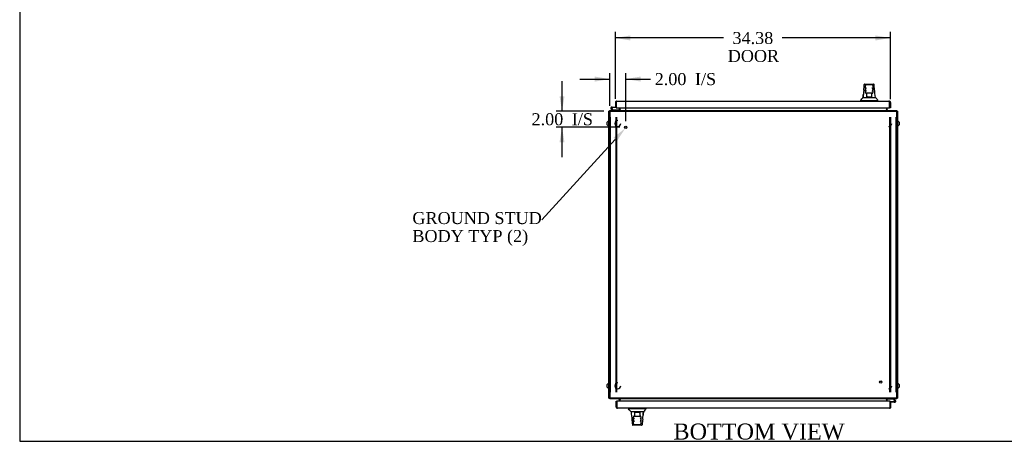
# Model space of a CAD drawing. Header units: inches. Extents: x 1 to 359, y -2 to 239.
# Tile 1 of 12: x 1 to 124, y 1 to 53. Entities that reach past the tile are written whole.
import ezdxf
from ezdxf import colors
from ezdxf.entities.mleader import LeaderData, LeaderLine
from ezdxf.enums import TextEntityAlignment as Align
from ezdxf.lldxf.tags import DXFTag
from ezdxf.math import Vec2, Vec3

# ---------------------------------------------------------------- set-up
doc = ezdxf.new("R2010")
doc.units = ezdxf.units.IN
doc.header["$MEASUREMENT"] = 0
for name, color, linetype in [('COM42890-5', 7, 'Continuous'), ('COM54578-79', 7, 'Continuous'), ('COM71109-5', 7, 'Continuous'), ('COM71110-6', 7, 'Continuous'), ('COM71111-6', 7, 'Continuous'), ('COM71112-7', 7, 'Continuous'), ('Default', 7, 'Continuous'), ('HAN13066', 7, 'Continuous'), ('SCS00680', 7, 'Continuous'), ('STD21878', 7, 'Continuous')]:
    doc.layers.add(name, color=color, linetype=linetype)
doc.styles.add('SEACAD_Times_New_Roman', font='times.ttf')
tags = doc.linetypes.add('HIDDEN2', pattern=[0.1875, 0.125, -0.0625]).pattern_tags.tags
tags[6:7] = [DXFTag(74, 4), DXFTag(75, 0), DXFTag(340, '0'), DXFTag(46, 0.0), DXFTag(50, 0.0), DXFTag(44, 0.0), DXFTag(45, 0.0)]
tags[4:5] = [DXFTag(74, 4), DXFTag(75, 0), DXFTag(340, '0'), DXFTag(46, 0.0), DXFTag(50, 0.0), DXFTag(44, 0.0), DXFTag(45, 0.0)]
doc.dimstyles.new('HAMMOND_(STH-300_x_200)', dxfattribs={"dimtxt": 1.5, "dimasz": 1.875, "dimexe": 0.75, "dimexo": 0.75, "dimgap": 0.375, "dimtad": 0, "dimtih": 1, "dimtoh": 1, "dimzin": 0, "dimdsep": 46, "dimtxsty": 'SEACAD_Times_New_Roman', "dimblk1": '_SE_FILLED', "dimblk2": '_SE_FILLED', "dimsah": 1, "dimcen": 0.75, "dimadec": 0, "dimazin": 0, "dimtfac": 0.8, "dimtofl": 0, "dimtmove": 1, "dimatfit": 3, "dimfxl": 1, "dimtolj": 1, "dimtzin": 0, "dimarcsym": 0})

# ---------------------------------------------------------------- blocks, each defined once
blk = doc.blocks.new('SE3')
at = {"layer": 'COM42890-5', "color": 7, "linetype": 'HIDDEN2'}
for p, q in [((75.18, 6.83), (75.18, 41.2)), ((75.87, 6.83), (75.87, 41.2)), ((75.99, 6.83), (75.99, 41.2)), ((110.05, 41.2), (110.05, 6.83)), ((110.18, 41.2), (110.18, 6.83)), ((110.86, 41.2), (110.86, 6.83)), ((75.18, 31.45), (75.09, 31.45)), ((75.09, 30.95), (75.18, 30.95)), ((110.96, 31.45), (110.86, 31.45)), ((110.86, 30.95), (110.96, 30.95)), ((75.18, 17.08), (75.09, 17.08)), ((75.09, 16.58), (75.18, 16.58)), ((110.96, 17.08), (110.86, 17.08)), ((110.86, 16.58), (110.96, 16.58))]:
    blk.add_line(p, q, dxfattribs=at)
at = {"layer": 'COM54578-79', "color": 7, "linetype": 'Continuous'}
for p, q in [((75.45, 42.05), (75.24, 42.26)), ((75.28, 42.3), (75.48, 42.11)), ((75.39, 42.46), (75.32, 42.46)), ((75.43, 42.34), (75.37, 42.34)), ((75.39, 42.46), (75.9, 42.46)), ((75.42, 42.4), (75.44, 42.4)), ((75.9, 42.4), (75.44, 42.4)), ((75.48, 42.11), (76.17, 42.11)), ((75.9, 42.95), (75.9, 42.95)), ((75.9, 42.46), (75.9, 42.46)), ((76.17, 42.11), (76.17, 42.05)), ((109.88, 5.92), (109.88, 5.99)), ((110.57, 5.92), (109.88, 5.92)), ((110.15, 5.63), (110.6, 5.63)), ((110.66, 5.57), (110.15, 5.57)), ((110.15, 5.57), (110.15, 5.57)), ((110.15, 5.08), (110.15, 5.08)), ((110.76, 5.73), (110.57, 5.92)), ((110.6, 5.99), (110.81, 5.77)), ((110.62, 5.63), (110.6, 5.63)), ((110.61, 5.69), (110.67, 5.69)), ((110.66, 5.57), (110.73, 5.57))]:
    blk.add_line(p, q, dxfattribs=at)
for centre in [(75.32, 42.34), (110.73, 5.69)]:
    blk.add_circle(centre, 0.05, dxfattribs=at)
for centre, radius, start, end in [((75.32, 42.34), 0.117, 0, 227.608), ((75.32, 42.34), 0.117, 227.608, 360), ((75.32, 42.34), 0.055, 0, 228.8041), ((75.32, 42.34), 0.055, 228.8041, 360), ((75.32, 42.34), 0.135, 24.0421, 60.0736), ((110.73, 5.69), 0.135, 204.0421, 240.0736), ((110.73, 5.69), 0.117, 47.608, 180), ((110.73, 5.69), 0.117, 180, 47.608), ((110.73, 5.69), 0.055, 48.8041, 180), ((110.73, 5.69), 0.055, 180, 48.8041)]:
    blk.add_arc(centre, radius, start, end, dxfattribs=at)
at = {"layer": 'COM71109-5', "color": 7, "linetype": 'Continuous'}
for p, q in [((74.99, 6.08), (74.99, 41.95)), ((75.09, 41.95), (74.99, 41.95)), ((76.27, 42.36), (76.27, 42.14)), ((109.77, 42.14), (109.77, 42.36)), ((111.05, 41.95), (110.96, 41.95)), ((111.05, 41.95), (111.05, 6.08)), ((74.99, 6.08), (75.09, 6.08)), ((76.27, 5.89), (76.27, 5.67)), ((109.77, 5.67), (109.77, 5.89)), ((110.96, 6.08), (111.05, 6.08))]:
    blk.add_line(p, q, dxfattribs=at)
for centre, radius, start, end in [((75.18, 41.86), 0.19, 120, 150), ((76.18, 42.14), 0.095, 270, 0), ((76.18, 42.14), 0.19, 330, 0), ((109.87, 42.14), 0.19, 180, 210), ((109.87, 42.14), 0.095, 180, 270), ((110.86, 41.86), 0.19, 30, 60), ((75.18, 6.18), 0.19, 210, 240), ((76.18, 5.89), 0.095, 0, 90), ((76.18, 5.89), 0.19, 0, 30), ((109.87, 5.89), 0.19, 150, 180), ((109.87, 5.89), 0.095, 90, 180), ((110.86, 6.18), 0.19, 300, 330)]:
    blk.add_arc(centre, radius, start, end, dxfattribs=at)
at = {"layer": 'COM71110-6', "color": 7, "linetype": 'HIDDEN2'}
for centre, start in [((76.09, 40.42), 90), ((109.96, 40.42), 270), ((76.09, 7.61), 90), ((109.96, 7.61), 270)]:
    blk.add_arc(centre, 0.375, start, 0, dxfattribs=at)
at = {"layer": 'COM71111-6', "color": 7, "linetype": 'Continuous'}
for p, q in [((75.09, 42.05), (110.96, 42.05)), ((75.09, 42.05), (75.09, 41.86)), ((75.09, 41.86), (75.09, 6.18)), ((76.37, 42.14), (76.37, 42.36)), ((76.37, 42.14), (76.37, 42.05)), ((109.68, 42.36), (109.68, 42.14)), ((109.68, 42.05), (109.68, 42.14)), ((110.96, 41.86), (110.96, 42.05)), ((110.96, 6.18), (110.96, 41.86)), ((75.09, 6.18), (75.09, 5.99)), ((110.96, 5.99), (110.96, 6.18)), ((110.96, 5.99), (75.09, 5.99)), ((76.37, 5.99), (76.37, 5.89)), ((76.37, 5.67), (76.37, 5.89)), ((109.68, 5.89), (109.68, 5.99)), ((109.68, 5.89), (109.68, 5.67))]:
    blk.add_line(p, q, dxfattribs=at)
at = {"layer": 'COM71111-6', "color": 7, "linetype": 'HIDDEN2'}
for p, q in [((75.09, 41.95), (110.96, 41.95)), ((76.34, 42.05), (76.34, 41.95)), ((76.37, 42.05), (76.37, 41.95)), ((109.68, 42.05), (109.68, 41.95)), ((109.71, 42.05), (109.71, 41.95)), ((110.96, 6.08), (75.09, 6.08)), ((76.34, 5.99), (76.34, 6.08)), ((76.37, 5.99), (76.37, 6.08)), ((109.68, 5.99), (109.68, 6.08)), ((109.71, 5.99), (109.71, 6.08))]:
    blk.add_line(p, q, dxfattribs=at)
at = {"layer": 'COM71112-7', "color": 7, "linetype": 'Continuous'}
for p, q in [((75.9, 43.13), (75.86, 43.17)), ((75.9, 43.04), (75.9, 43.17)), ((75.9, 43.13), (75.9, 43.04)), ((75.99, 43.23), (109.99, 43.23)), ((75.99, 43.23), (75.99, 43.23)), ((75.99, 43.23), (75.99, 43.23)), ((109.99, 43.23), (109.99, 43.23)), ((109.99, 43.23), (109.99, 43.23)), ((110.08, 43.13), (110.12, 43.17)), ((110.08, 43.04), (110.08, 43.17)), ((110.08, 43.04), (110.08, 43.13)), ((75.8, 43.04), (75.8, 42.46)), ((75.8, 42.46), (75.9, 42.46)), ((75.9, 43.04), (75.9, 43.04)), ((75.9, 43.04), (75.9, 42.46)), ((75.9, 43.04), (75.9, 42.36)), ((75.9, 42.36), (110.08, 42.36)), ((110.08, 43.04), (110.08, 43.04)), ((110.08, 43.04), (110.08, 42.36)), ((110.08, 42.36), (110.08, 43.04)), ((110.18, 42.36), (110.08, 42.36)), ((110.18, 43.04), (110.18, 42.36)), ((75.87, 5.67), (75.96, 5.67)), ((75.87, 4.99), (75.87, 5.67)), ((110.15, 5.67), (75.96, 5.67)), ((75.96, 4.99), (75.96, 5.67)), ((75.96, 5.67), (75.96, 4.99)), ((75.96, 4.99), (75.96, 4.99)), ((75.96, 4.99), (75.96, 4.9)), ((75.96, 4.99), (75.96, 4.86)), ((110.15, 4.99), (110.15, 5.67)), ((110.24, 5.57), (110.15, 5.57)), ((110.15, 4.99), (110.15, 5.57)), ((110.15, 4.99), (110.15, 4.99)), ((110.15, 4.9), (110.15, 4.99)), ((110.15, 4.99), (110.15, 4.86)), ((110.24, 4.99), (110.24, 5.57)), ((75.96, 4.9), (75.92, 4.86)), ((110.05, 4.8), (76.06, 4.8)), ((76.06, 4.8), (76.06, 4.8)), ((76.06, 4.8), (76.06, 4.8)), ((110.05, 4.8), (110.05, 4.8)), ((110.05, 4.8), (110.05, 4.8)), ((110.15, 4.9), (110.19, 4.86))]:
    blk.add_line(p, q, dxfattribs=at)
for centre, start, end in [((75.99, 43.04), 136.168, 180), ((75.99, 43.04), 90.1509, 136.168), ((75.99, 43.04), 90, 90.0573), ((109.99, 43.04), 89.9427, 90), ((109.99, 43.04), 43.832, 89.8491), ((109.99, 43.04), 0, 43.832), ((76.06, 4.99), 180, 223.832), ((110.05, 4.99), 316.168, 0), ((76.06, 4.99), 223.832, 269.8491), ((76.06, 4.99), 269.9427, 270), ((110.05, 4.99), 270.1509, 316.168), ((110.05, 4.99), 270, 270.0573)]:
    blk.add_arc(centre, 0.19, start, end, dxfattribs=at)
for points in [[(75.9, 43.17), (75.91, 43.19), (75.93, 43.21), (75.96, 43.23), (75.98, 43.23), (75.99, 43.23)], [(110.08, 43.17), (110.07, 43.19), (110.05, 43.21), (110.02, 43.23), (110, 43.23), (109.99, 43.23)], [(75.96, 4.86), (75.98, 4.84), (75.99, 4.82), (76.03, 4.8), (76.04, 4.8), (76.06, 4.8)], [(110.15, 4.86), (110.13, 4.84), (110.12, 4.82), (110.09, 4.8), (110.07, 4.8), (110.05, 4.8)]]:
    blk.add_open_spline(points, degree=3, knots=[0, 0, 0, 0, 0.5, 0.5, 1, 1, 1, 1], dxfattribs=at)
at = {"layer": 'HAN13066', "color": 7, "linetype": 'Continuous'}
for p, q in [((106.91, 45.29), (106.92, 45.29)), ((106.97, 45.35), (108.07, 45.35)), ((107.07, 44.7), (107.07, 45.18)), ((107.07, 44.3), (107.07, 44.7)), ((107.89, 45.27), (107.16, 45.27)), ((107.98, 45.18), (107.98, 44.7)), ((107.98, 44.7), (107.98, 44.3)), ((108.13, 45.29), (108.13, 45.29)), ((106.43, 43.32), (106.43, 43.23)), ((106.43, 43.31), (106.78, 43.31)), ((106.74, 43.67), (106.94, 43.67)), ((106.78, 43.31), (107.02, 43.31)), ((106.94, 43.67), (107.05, 43.67)), ((107.02, 43.31), (107.46, 43.31)), ((107.05, 43.67), (107.26, 43.67)), ((107.16, 44.21), (107.13, 44.21)), ((107.89, 44.21), (107.16, 44.21)), ((107.22, 43.78), (107.22, 44.21)), ((107.22, 43.74), (107.22, 43.78)), ((107.44, 43.73), (107.25, 43.73)), ((107.26, 43.67), (107.33, 43.67)), ((107.33, 43.67), (107.42, 43.67)), ((107.42, 43.67), (107.46, 43.67)), ((107.61, 43.73), (107.44, 43.73)), ((107.46, 43.67), (107.58, 43.67)), ((107.46, 43.31), (107.58, 43.31)), ((107.58, 43.67), (107.88, 43.67)), ((107.58, 43.31), (107.63, 43.31)), ((107.79, 43.73), (107.61, 43.73)), ((107.63, 43.31), (107.78, 43.31)), ((107.78, 43.31), (108.26, 43.31)), ((107.82, 44.21), (107.82, 43.78)), ((107.82, 43.78), (107.82, 43.74)), ((107.88, 43.67), (107.99, 43.67)), ((107.92, 44.21), (107.89, 44.21)), ((107.99, 43.67), (108.31, 43.67)), ((108.26, 43.31), (108.61, 43.31)), ((108.61, 43.23), (108.61, 43.32)), ((77.44, 4.8), (77.44, 4.72)), ((77.79, 4.72), (77.44, 4.72)), ((78.06, 4.36), (77.74, 4.36)), ((78.27, 4.72), (77.79, 4.72)), ((78.17, 4.36), (78.06, 4.36)), ((78.07, 3.33), (78.07, 3.73)), ((78.13, 3.82), (78.16, 3.82)), ((78.16, 3.82), (78.89, 3.82)), ((78.47, 4.36), (78.17, 4.36)), ((78.23, 4.25), (78.23, 4.29)), ((78.23, 3.82), (78.23, 4.25)), ((78.26, 4.3), (78.44, 4.3)), ((78.41, 4.72), (78.27, 4.72)), ((78.47, 4.72), (78.41, 4.72)), ((78.44, 4.3), (78.61, 4.3)), ((78.58, 4.72), (78.47, 4.72)), ((78.58, 4.36), (78.47, 4.36)), ((79.03, 4.72), (78.58, 4.72)), ((78.62, 4.36), (78.58, 4.36)), ((78.61, 4.3), (78.8, 4.3)), ((78.72, 4.36), (78.62, 4.36)), ((78.78, 4.36), (78.72, 4.36)), ((78.99, 4.36), (78.78, 4.36)), ((78.83, 4.29), (78.83, 4.25)), ((78.83, 4.25), (78.83, 3.82)), ((78.89, 3.82), (78.92, 3.82)), ((78.98, 3.73), (78.98, 3.33)), ((79.1, 4.36), (78.99, 4.36)), ((79.26, 4.72), (79.03, 4.72)), ((79.3, 4.36), (79.1, 4.36)), ((79.62, 4.72), (79.26, 4.72)), ((79.62, 4.72), (79.62, 4.8)), ((77.92, 2.74), (77.92, 2.74)), ((79.07, 2.68), (77.98, 2.68)), ((78.07, 2.85), (78.07, 3.33)), ((78.16, 2.76), (78.89, 2.76)), ((78.98, 3.33), (78.98, 2.85)), ((79.13, 2.74), (79.13, 2.74))]:
    blk.add_line(p, q, dxfattribs=at)
for centre, radius, start, end in [((122.66, 42.67), 15.93, 173.1476, 176.4108), ((106.97, 45.29), 0.06, 89.9925, 174.0071), ((107.16, 45.18), 0.09, 90, 180), ((107.32, 44.7), 0.259, 130.7149, 177.9019), ((107.11, 44.7), 0.0411, 178.3464, 179.9974), ((107.89, 45.18), 0.09, 0, 90), ((107.72, 44.7), 0.259, 2.0981, 49.2851), ((107.93, 44.7), 0.0411, 0.0026, 1.6536), ((108.07, 45.29), 0.06, 5.5758, 90.0089), ((46.27, 37.62), 62.32, 5.5659, 6.5216), ((102.64, 46.94), 5.25, 316.2334, 321.3827), ((107.16, 44.3), 0.09, 180, 270), ((107.13, 44.27), 0.06, 180, 270), ((107.89, 44.3), 0.09, 270, 0), ((107.92, 44.27), 0.06, 270, 0), ((120.73, 53.86), 16.06, 219.3746, 221.0327), ((65.32, -5.83), 16.06, 39.3746, 41.0327), ((139.78, 10.41), 62.32, 185.5659, 186.5216), ((78.16, 3.73), 0.09, 90, 180), ((78.13, 3.76), 0.06, 90, 180), ((78.89, 3.73), 0.09, 0, 90), ((78.92, 3.76), 0.06, 0, 90), ((63.39, 5.36), 15.93, 353.1476, 356.4108), ((83.41, 1.09), 5.25, 136.2334, 141.3827), ((77.98, 2.74), 0.06, 185.5758, 270.0089), ((78.11, 3.33), 0.0411, 180.0026, 181.6536), ((78.33, 3.33), 0.259, 182.0981, 229.2851), ((78.16, 2.85), 0.09, 180, 270), ((78.72, 3.33), 0.259, 310.7149, 357.9019), ((78.89, 2.85), 0.09, 270, 0), ((78.94, 3.33), 0.0411, 358.3464, 359.9974), ((79.07, 2.74), 0.06, 269.9925, 354.0071)]:
    blk.add_arc(centre, radius, start, end, dxfattribs=at)
for points in [[(106.84, 44.57), (106.86, 44.81), (106.89, 45.05), (106.91, 45.29)], [(108.18, 44.7), (108.16, 44.9), (108.15, 45.09), (108.13, 45.29)], [(106.75, 43.67), (106.76, 43.81), (106.78, 43.95), (106.79, 44.1)], [(79.3, 4.36), (79.29, 4.22), (79.27, 4.08), (79.26, 3.93)], [(77.86, 3.33), (77.88, 3.13), (77.9, 2.94), (77.92, 2.74)], [(79.21, 3.46), (79.18, 3.22), (79.16, 2.98), (79.13, 2.74)]]:
    blk.add_open_spline(points, degree=3, dxfattribs=at)
for points, knots in [([(107.16, 44.42), (107.15, 44.43), (107.15, 44.45), (107.14, 44.47), (107.13, 44.48), (107.12, 44.52), (107.11, 44.54), (107.09, 44.58), (107.09, 44.59), (107.08, 44.61), (107.08, 44.63), (107.07, 44.66), (107.07, 44.68), (107.07, 44.71)], [0, 0, 0, 0, 0.125, 0.125, 0.25, 0.25, 0.5, 0.5, 0.625, 0.625, 0.75, 0.75, 1, 1, 1, 1]), ([(107.98, 44.71), (107.98, 44.68), (107.97, 44.66), (107.96, 44.63), (107.96, 44.61), (107.95, 44.59), (107.95, 44.58), (107.94, 44.54), (107.93, 44.52), (107.91, 44.48), (107.91, 44.47), (107.9, 44.45), (107.89, 44.43), (107.89, 44.42)], [0, 0, 0, 0, 0.25, 0.25, 0.375, 0.375, 0.5, 0.5, 0.75, 0.75, 0.875, 0.875, 1, 1, 1, 1]), ([(107.22, 43.78), (107.22, 43.78), (107.22, 43.79), (107.23, 43.8), (107.23, 43.81), (107.24, 43.83), (107.24, 43.84), (107.25, 43.86)], [0, 0, 0, 0, 0.25, 0.25, 0.5, 0.5, 1, 1, 1, 1]), ([(107.25, 43.73), (107.25, 43.73), (107.24, 43.73), (107.24, 43.73), (107.23, 43.73), (107.23, 43.73), (107.22, 43.73), (107.22, 43.73), (107.22, 43.73), (107.22, 43.74)], [0, 0, 0, 0, 0.25, 0.25, 0.5, 0.5, 0.75, 0.75, 1, 1, 1, 1]), ([(107.79, 43.86), (107.8, 43.84), (107.8, 43.83), (107.81, 43.81), (107.82, 43.8), (107.82, 43.79), (107.82, 43.78), (107.82, 43.78)], [0, 0, 0, 0, 0.5, 0.5, 0.75, 0.75, 1, 1, 1, 1]), ([(107.82, 43.74), (107.82, 43.73), (107.82, 43.73), (107.82, 43.73), (107.81, 43.73), (107.81, 43.73), (107.8, 43.73), (107.79, 43.73)], [0, 0, 0, 0, 0.25, 0.25, 0.5, 0.5, 1, 1, 1, 1]), ([(78.23, 4.29), (78.23, 4.3), (78.23, 4.3), (78.23, 4.3), (78.23, 4.3), (78.24, 4.3), (78.25, 4.3), (78.26, 4.3)], [0, 0, 0, 0, 0.25, 0.25, 0.5, 0.5, 1, 1, 1, 1]), ([(78.26, 4.17), (78.25, 4.19), (78.24, 4.2), (78.23, 4.22), (78.23, 4.23), (78.23, 4.24), (78.23, 4.25), (78.23, 4.25)], [0, 0, 0, 0, 0.5, 0.5, 0.75, 0.75, 1, 1, 1, 1]), ([(78.8, 4.3), (78.8, 4.3), (78.8, 4.3), (78.81, 4.3), (78.81, 4.3), (78.82, 4.3), (78.82, 4.3), (78.82, 4.3), (78.83, 4.3), (78.83, 4.29)], [0, 0, 0, 0, 0.25, 0.25, 0.5, 0.5, 0.75, 0.75, 1, 1, 1, 1]), ([(78.83, 4.25), (78.83, 4.25), (78.82, 4.24), (78.82, 4.23), (78.82, 4.22), (78.81, 4.2), (78.8, 4.19), (78.8, 4.17)], [0, 0, 0, 0, 0.25, 0.25, 0.5, 0.5, 1, 1, 1, 1]), ([(78.07, 3.32), (78.07, 3.35), (78.07, 3.37), (78.08, 3.4), (78.09, 3.42), (78.09, 3.44), (78.1, 3.45), (78.11, 3.49), (78.12, 3.51), (78.13, 3.55), (78.14, 3.56), (78.15, 3.58), (78.16, 3.6), (78.16, 3.61)], [0, 0, 0, 0, 0.25, 0.25, 0.375, 0.375, 0.5, 0.5, 0.75, 0.75, 0.875, 0.875, 1, 1, 1, 1]), ([(78.89, 3.61), (78.9, 3.6), (78.9, 3.58), (78.91, 3.56), (78.92, 3.55), (78.93, 3.51), (78.94, 3.49), (78.95, 3.45), (78.96, 3.44), (78.96, 3.42), (78.97, 3.4), (78.98, 3.37), (78.98, 3.35), (78.98, 3.32)], [0, 0, 0, 0, 0.125, 0.125, 0.25, 0.25, 0.5, 0.5, 0.625, 0.625, 0.75, 0.75, 1, 1, 1, 1])]:
    blk.add_open_spline(points, degree=3, knots=knots, dxfattribs=at)
at = {"layer": 'SCS00680', "color": 7, "linetype": 'Continuous'}
for centre, start, end in [((75.05, 40.42), 100.3132, 259.6868), ((110.99, 40.42), 280.3132, 79.6868), ((75.05, 7.61), 100.3132, 259.6868), ((110.99, 7.61), 280.3132, 79.6868)]:
    blk.add_arc(centre, 0.331, start, end, dxfattribs=at)
at = {"layer": 'STD21878', "color": 7, "linetype": 'HIDDEN2'}
for centre, radius in [((77.09, 39.95), 0.141), ((77.09, 39.95), 0.125), ((108.96, 8.08), 0.141), ((108.96, 8.08), 0.125)]:
    blk.add_circle(centre, radius, dxfattribs=at)
blk = doc.blocks.new('DMBLK9103')
at = {"layer": 'Default', "linetype": 'Continuous'}
for points in [[(77.68, 51.43), (75.8, 51.11), (77.68, 50.8)], [(108.3, 51.43), (108.3, 50.8), (110.18, 51.11)]]:
    blk.add_hatch(color=7, dxfattribs=at).paths.add_polyline_path(points)
at = {"layer": 'Default', "color": 7, "linetype": 'Continuous'}
for p, q in [((75.8, 43.5), (75.8, 51.86)), ((110.18, 43.45), (110.18, 51.86)), ((89.32, 51.11), (75.8, 51.11)), ((110.18, 51.11), (96.66, 51.11))]:
    blk.add_line(p, q, dxfattribs=at)
at = {"layer": 'Default', "color": 7, "linetype": 'Continuous', "style": 'SEACAD_Times_New_Roman'}
for s, p in [('34.38', (90.43, 51.86)), ('DOOR', (89.84, 49.61))]:
    blk.add_text(s, height=1.5, dxfattribs=at).set_placement(p, align=Align.TOP_LEFT)
blk = doc.blocks.new('_SE_FILLED')
at = {"color": 0}
blk.add_line((0, 0), (-1, 0), dxfattribs=at)
blk.add_solid([(0, 0), (-1, -0.1665), (-1, 0.1665), (0, 0)], dxfattribs=at)
blk = doc.blocks.new('DMBLK9107')
at = {"layer": 'Default', "linetype": 'Continuous'}
for points in [[(68.81, 43.83), (69.12, 41.95), (69.43, 43.83)], [(68.81, 38.08), (69.43, 38.08), (69.12, 39.95)]]:
    blk.add_hatch(color=7, dxfattribs=at).paths.add_polyline_path(points)
at = {"layer": 'Default', "color": 7, "linetype": 'Continuous'}
for p, q in [((69.12, 41.95), (69.12, 45.7)), ((74.34, 41.95), (68.37, 41.95)), ((76.34, 39.95), (68.37, 39.95)), ((69.12, 36.2), (69.12, 39.95))]:
    blk.add_line(p, q, dxfattribs=at)
at = {"layer": 'Default', "color": 7, "linetype": 'Continuous', "style": 'SEACAD_Times_New_Roman'}
for s, p in [('2.00', (65.31, 41.7)), ('I/S', (70.34, 41.7))]:
    blk.add_text(s, height=1.5, dxfattribs=at).set_placement(p, align=Align.TOP_LEFT)
blk = doc.blocks.new('DMBLK9108')
at = {"layer": 'Default', "linetype": 'Continuous'}
for points in [[(73.21, 46.29), (73.21, 45.66), (75.09, 45.97)], [(78.96, 46.29), (77.09, 45.97), (78.96, 45.66)]]:
    blk.add_hatch(color=7, dxfattribs=at).paths.add_polyline_path(points)
at = {"layer": 'Default', "color": 7, "linetype": 'Continuous'}
for p, q in [((71.34, 45.97), (75.09, 45.97)), ((75.09, 42.61), (75.09, 46.72)), ((77.09, 40.7), (77.09, 46.72)), ((77.09, 45.97), (79.43, 45.97)), ((79.43, 45.97), (80.18, 45.97))]:
    blk.add_line(p, q, dxfattribs=at)
at = {"layer": 'Default', "color": 7, "linetype": 'Continuous', "style": 'SEACAD_Times_New_Roman'}
for s, p in [('I/S', (85.74, 46.72)), ('2.00', (80.71, 46.72))]:
    blk.add_text(s, height=1.5, dxfattribs=at).set_placement(p, align=Align.TOP_LEFT)
blk = doc.blocks.new('BORDER')
at = {"layer": 'Default', "color": 7, "linetype": 'Continuous'}
for p, q in [((-41.86, 27.86), (-41.86, 0)), ((-41.86, 0), (0, 0))]:
    blk.add_line(p, q, dxfattribs=at)

msp = doc.modelspace()

# ---------------------------------------------------------------- block references
at = {"layer": 'Default', "color": 7, "xscale": 8.55, "yscale": 8.55, "zscale": 8.55}
msp.add_blockref('BORDER', (359.223, 0.67), dxfattribs=at)
at = {"layer": 'Default'}
msp.add_blockref('SE3', (0, 0), dxfattribs=at)

# ---------------------------------------------------------------- texts
at = {"layer": 'Default', "color": 7, "linetype": 'Continuous', "style": 'SEACAD_Times_New_Roman'}
msp.add_text('BOTTOM VIEW', height=2, dxfattribs=at).set_placement((83.051, 2.891), align=Align.TOP_LEFT)

# ---------------------------------------------------------------- dimensions: what is measured, and where the dimension line sits
at = {"layer": 'Default', "color": 7, "linetype": 'Continuous'}
dim = msp.add_linear_dim(base=(75.802690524, 51.11436879), p1=(110.177690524, 42.69977165), p2=(75.802690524, 42.75227165), text='\\A1;<>\\PDOOR', dimstyle='HAMMOND_(STH-300_x_200)', override={"dimtmove": 0}, dxfattribs=at)
dim.commit()
dim.dimension.update_dxf_attribs({"geometry": 'DMBLK9103', "text_midpoint": (92.990190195, 51.11436879), "dimtype": 160})
dim = msp.add_linear_dim(base=(77.088, 45.974), p1=(75.088, 41.855), p2=(77.088, 39.95), text='\\A1;<> I/S', dimstyle='HAMMOND_(STH-300_x_200)', dxfattribs=at)
dim.commit()
dim.dimension.update_dxf_attribs({"geometry": 'DMBLK9108', "text_midpoint": (80.184, 45.974), "dimtype": 160})
dim = msp.add_linear_dim(base=(69.119, 41.95), p1=(77.088, 39.95), p2=(75.088, 41.95), angle=90, text='\\A1;<> I/S', dimstyle='HAMMOND_(STH-300_x_200)', override={"dimtmove": 0}, dxfattribs=at)
dim.commit()
dim.dimension.update_dxf_attribs({"geometry": 'DMBLK9107', "text_midpoint": (69.119, 40.95), "dimtype": 160})

# ---------------------------------------------------------------- leaders
ml = msp.add_multileader_mtext('Standard', dxfattribs=at)
ml.set_content('{\\pxsm0.9;\\fTimes New Roman|b0||i0||c0|p34;\\W1.;GROUND STUD\\PBODY TYP (2)\\P}', color=7)
ml.set_leader_properties()
ml.build(insert=Vec2(0, 0))
ml.multileader.update_dxf_attribs({"dogleg_length": 0, "arrow_head_size": 1.875})
ctx = ml.context
ctx.base_point, ctx.char_height, ctx.arrow_head_size, ctx.landing_gap_size = Vec3(50.323, 27.693), 1.5, 1.875, 0.525
notes = []
notes.append((ctx, [(0, (1, 1, 0), (66.599, 28.353), (-1, 0), 0, [(0, [(77.029, 39.823)], 0, [])])]))
ctx.mtext.insert = Vec3(50.413, 29.341)
for ctx, leaders in notes:
    for number, flags, end, landing, length, lines in leaders:
        leader = LeaderData()
        leader.index, (leader.has_last_leader_line, leader.has_dogleg_vector, leader.attachment_direction) = number, flags
        leader.last_leader_point, leader.dogleg_vector, leader.dogleg_length = Vec3(end), Vec3(landing), length
        for number, points, colour, breaks in lines:
            line = LeaderLine()
            line.index, line.vertices, line.color, line.breaks = number, Vec3.list(points), colors.encode_raw_color(colour), breaks
            leader.lines.append(line)
        ctx.leaders.append(leader)

doc.saveas('drawing.dxf')
